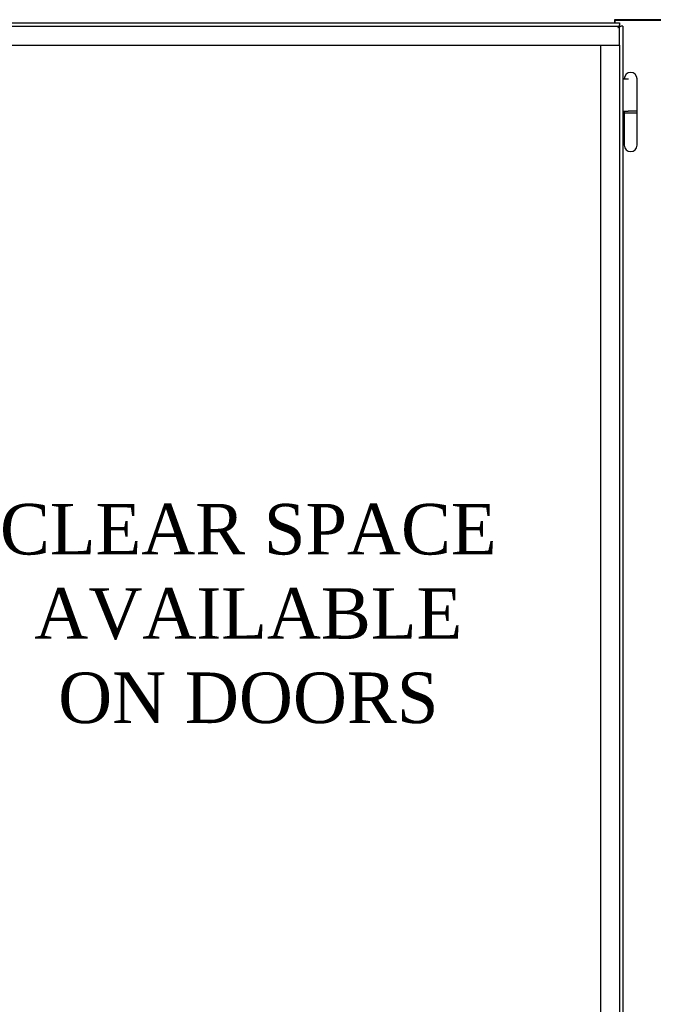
# Model space of a CAD drawing. Header units: inches. Extents: x 2 to 538, y -2 to 358.
# Tile 27 of 119: x 125 to 151, y 190 to 229. Entities that reach past the tile are written whole.
import ezdxf
from ezdxf.lldxf.tags import DXFTag

# ---------------------------------------------------------------- set-up
doc = ezdxf.new("R2010")
doc.units = ezdxf.units.IN
doc.header["$MEASUREMENT"] = 0
for name, color, linetype in [('COM54321-3', 7, 'Continuous'), ('COM54323-3', 7, 'Continuous'), ('COM71136-8', 7, 'Continuous'), ('Default', 7, 'Continuous'), ('DV1_Default', 7, 'Continuous'), ('GSK11033', 7, 'Continuous'), ('HNG14563', 7, 'Continuous'), ('HNG14563B', 7, 'Continuous'), ('HNG14563MH', 7, 'Continuous')]:
    doc.layers.add(name, color=color, linetype=linetype)
tags = doc.linetypes.add('HIDDEN2', pattern=[0.1875, 0.125, -0.0625]).pattern_tags.tags
tags[6:7] = [DXFTag(74, 4), DXFTag(75, 0), DXFTag(340, '0'), DXFTag(46, 0.0), DXFTag(50, 0.0), DXFTag(44, 0.0), DXFTag(45, 0.0)]
tags[4:5] = [DXFTag(74, 4), DXFTag(75, 0), DXFTag(340, '0'), DXFTag(46, 0.0), DXFTag(50, 0.0), DXFTag(44, 0.0), DXFTag(45, 0.0)]

# ---------------------------------------------------------------- blocks, each defined once
blk = doc.blocks.new('SE')
at = {"layer": 'COM54321-3', "color": 7, "linetype": 'Continuous'}
for p, q in [((152.402, 229.422), (148.998, 229.422)), ((148.998, 229.422), (148.998, 229.293))]:
    blk.add_line(p, q, dxfattribs=at)
at = {"layer": 'COM54323-3', "color": 7, "linetype": 'Continuous'}
for p in [(152.372, 229.392), (149.028, 229.293)]:
    blk.add_line(p, (149.028, 229.392), dxfattribs=at)
at = {"layer": 'COM71136-8', "color": 7, "linetype": 'Continuous'}
for p, q in [((112.95, 229.293), (149.2, 229.293)), ((149.14, 229.108), (149.14, 229.108)), ((149.14, 229.108), (149.141, 229.108)), ((149.141, 229.108), (149.14, 229.108)), ((149.141, 229.108), (149.141, 229.108)), ((149.141, 229.108), (149.141, 229.108)), ((149.147, 229.114), (149.2, 229.168)), ((149.2, 229.293), (149.2, 229.217)), ((149.2, 229.168), (149.2, 229.217)), ((149.2, 229.168), (149.25, 229.168)), ((149.325, 229.168), (149.25, 229.168)), ((149.325, 229.168), (149.325, 148.293))]:
    blk.add_line(p, q, dxfattribs=at)
for centre, start, end in [((150.463, 228.453), 148.8388, 153.6607), ((148.486, 230.431), 296.3393, 301.1612)]:
    blk.add_arc(centre, 1.476, start, end, dxfattribs=at)
at = {"layer": 'GSK11033', "color": 7, "linetype": 'HIDDEN2'}
for p, q in [((112.951, 229.168), (149.199, 229.168)), ((149.202, 228.418), (149.202, 229.168)), ((112.95, 228.418), (149.202, 228.418)), ((148.45, 228.418), (149.2, 228.418)), ((148.45, 228.418), (148.45, 149.043)), ((149.2, 228.418), (149.2, 149.043))]:
    blk.add_line(p, q, dxfattribs=at)
at = {"layer": 'GSK11033', "color": 7, "linetype": 'Continuous'}
for p in [(149.199, 229.168), (149.202, 229.168)]:
    blk.add_line(p, (149.202, 229.168), dxfattribs=at)
at = {"layer": 'HNG14563', "color": 7, "linetype": 'Continuous'}
for p, q in [((149.325, 227.079), (149.556, 227.079)), ((149.39, 227.082), (149.39, 227.079)), ((149.895, 225.809), (149.895, 227.082)), ((149.325, 225.809), (149.541, 225.809))]:
    blk.add_line(p, q, dxfattribs=at)
blk.add_arc((149.642, 227.082), 0.253, 0, 180, dxfattribs=at)
at = {"layer": 'HNG14563B', "color": 7, "linetype": 'Continuous'}
for p, q in [((149.389, 225.809), (149.389, 225.73)), ((149.895, 225.73), (149.389, 225.73)), ((149.895, 225.809), (149.541, 225.809)), ((149.895, 225.73), (149.895, 225.809))]:
    blk.add_line(p, q, dxfattribs=at)
at = {"layer": 'HNG14563MH', "color": 7, "linetype": 'Continuous'}
for p, q in [((149.39, 225.73), (149.39, 224.458)), ((149.895, 224.458), (149.895, 225.73))]:
    blk.add_line(p, q, dxfattribs=at)
blk.add_arc((149.642, 224.458), 0.253, 180, 0, dxfattribs=at)
at = {"layer": 'DV1_Default', "insert": (134.314, 210.272), "char_height": 2, "width": 20.63081, "attachment_point": 2}
blk.add_mtext('{\\fTimes New Roman|b0||i0||c0|p34;\\C7;\\H2.;\\W1.;CLEAR SPACE \\P}{\\fTimes New Roman|b0||i0||c0|p34;\\C7;\\H2.;\\W1.;AVAILABLE \\P}{\\fTimes New Roman|b0||i0||c0|p34;\\C7;\\H2.;\\W1.;ON DOORS^I}', dxfattribs=at)

msp = doc.modelspace()

# ---------------------------------------------------------------- block references
at = {"layer": 'Default'}
msp.add_blockref('SE', (0, 0), dxfattribs=at)

doc.saveas('drawing.dxf')
